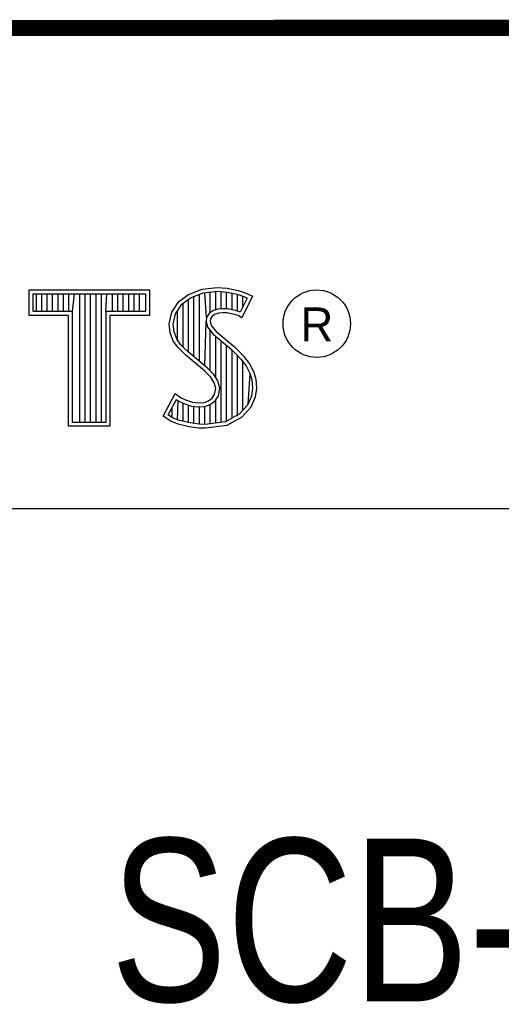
# Model space of a CAD drawing. Header units: inches. Extents: x 0 to 22, y 0 to 17.
# Tile 6 of 9: x 18.452 to 19.044, y 1.761 to 2.97. Entities that reach past the tile are written whole.
import ezdxf

# ---------------------------------------------------------------- set-up
doc = ezdxf.new("R2010")
doc.units = ezdxf.units.IN
doc.header["$LTSCALE"] = 1.21
doc.header["$MEASUREMENT"] = 0
doc.layers.get('0').update_dxf_attribs({"linetype": 'CONTINUOUS'})
doc.styles.get("Standard").update_dxf_attribs({"font": 'txt', "width": 0.8})

msp = doc.modelspace()

# ---------------------------------------------------------------- linework, layer by layer
at = {"color": 2, "linetype": 'CONTINUOUS'}
for p, q in [((16.3737, 2.9596), (21.5037, 2.9596)), ((16.375, 2.96), (21.5, 2.96)), ((18.4641, 2.6383), (18.6117, 2.6383)), ((18.4641, 2.607), (18.4641, 2.6383)), ((18.6117, 2.6383), (18.6117, 2.607)), ((18.6599, 2.6327), (18.6766, 2.6393)), ((18.6766, 2.6393), (18.695, 2.6413)), ((18.6777, 2.6346), (18.6951, 2.6365)), ((18.6865, 2.6103), (18.6865, 2.6355)), ((18.6932, 2.6137), (18.6932, 2.6362)), ((18.695, 2.6413), (18.7074, 2.6405)), ((18.6951, 2.6365), (18.7067, 2.6356)), ((18.6998, 2.6149), (18.6998, 2.6361)), ((18.7065, 2.6148), (18.7065, 2.6357)), ((18.7067, 2.6356), (18.7196, 2.6329)), ((18.7074, 2.6405), (18.7209, 2.6376)), ((18.7209, 2.6376), (18.7293, 2.6347)), ((18.469, 2.6334), (18.6068, 2.6334)), ((18.469, 2.6119), (18.469, 2.6334)), ((18.4729, 2.6119), (18.4729, 2.6334)), ((18.4795, 2.6119), (18.4795, 2.6334)), ((18.4862, 2.6119), (18.4862, 2.6334)), ((18.4929, 2.6119), (18.4929, 2.6334)), ((18.4996, 2.6119), (18.4996, 2.6334)), ((18.5062, 2.6119), (18.5062, 2.6334)), ((18.5129, 2.6119), (18.5129, 2.6334)), ((18.5174, 2.6119), (18.5196, 2.6334)), ((18.5263, 2.4756), (18.5263, 2.6334)), ((18.5329, 2.4756), (18.5329, 2.6334)), ((18.5396, 2.4756), (18.5396, 2.6334)), ((18.5463, 2.4756), (18.5463, 2.6334)), ((18.553, 2.4756), (18.553, 2.6334)), ((18.5584, 2.6119), (18.5596, 2.6334)), ((18.5663, 2.6119), (18.5663, 2.6334)), ((18.573, 2.6119), (18.573, 2.6334)), ((18.5797, 2.6119), (18.5797, 2.6334)), ((18.5863, 2.6119), (18.5863, 2.6334)), ((18.593, 2.6119), (18.593, 2.6334)), ((18.5997, 2.6119), (18.5997, 2.6334)), ((18.6068, 2.6334), (18.6068, 2.6119)), ((18.6391, 2.6108), (18.648, 2.624)), ((18.648, 2.624), (18.6599, 2.6327)), ((18.6516, 2.6206), (18.6622, 2.6284)), ((18.6598, 2.5616), (18.6598, 2.6266)), ((18.6622, 2.6284), (18.6777, 2.6346)), ((18.6664, 2.556), (18.6664, 2.6301)), ((18.6731, 2.5504), (18.6731, 2.6327)), ((18.6819, 2.6044), (18.6798, 2.6348)), ((18.7132, 2.6137), (18.7132, 2.6343)), ((18.7196, 2.6329), (18.7275, 2.6302)), ((18.7199, 2.6121), (18.7199, 2.6328)), ((18.7319, 2.6281), (18.7233, 2.6108)), ((18.7385, 2.6304), (18.7252, 2.6039)), ((18.7265, 2.6173), (18.7265, 2.6305)), ((18.7275, 2.6302), (18.7319, 2.6281)), ((18.7293, 2.6347), (18.7385, 2.6304)), ((18.5174, 2.6119), (18.469, 2.6119)), ((18.5174, 2.4756), (18.5174, 2.6119)), ((18.6068, 2.6119), (18.5584, 2.6119)), ((18.5584, 2.6119), (18.5584, 2.4756)), ((18.6437, 2.6089), (18.6516, 2.6206)), ((18.6464, 2.5754), (18.6464, 2.613)), ((18.6531, 2.5683), (18.6531, 2.6217)), ((18.6897, 2.6126), (18.6851, 2.6093)), ((18.6958, 2.6144), (18.6897, 2.6126)), ((18.7018, 2.6151), (18.6958, 2.6144)), ((18.708, 2.6148), (18.7018, 2.6151)), ((18.7172, 2.6129), (18.708, 2.6148)), ((18.7227, 2.6112), (18.7172, 2.6129)), ((18.5125, 2.607), (18.4641, 2.607)), ((18.5125, 2.4708), (18.5125, 2.607)), ((18.6117, 2.607), (18.5633, 2.607)), ((18.5633, 2.607), (18.5633, 2.4708)), ((18.6362, 2.5964), (18.6391, 2.6108)), ((18.6411, 2.5962), (18.6437, 2.6089)), ((18.6798, 2.5449), (18.6815, 2.5996)), ((18.6819, 2.6044), (18.6815, 2.5996)), ((18.6815, 2.5996), (18.683, 2.5925)), ((18.6851, 2.6093), (18.6819, 2.6044)), ((18.6866, 2.6027), (18.6864, 2.5999)), ((18.6864, 2.5999), (18.6875, 2.5947)), ((18.6887, 2.6059), (18.6866, 2.6027)), ((18.6918, 2.6082), (18.6887, 2.6059)), ((18.6967, 2.6097), (18.6918, 2.6082)), ((18.7019, 2.6102), (18.6967, 2.6097)), ((18.7074, 2.6099), (18.7019, 2.6102)), ((18.716, 2.6082), (18.7074, 2.6099)), ((18.7206, 2.6068), (18.716, 2.6082)), ((18.7252, 2.6039), (18.7206, 2.6068)), ((18.7233, 2.6108), (18.7227, 2.6112)), ((18.6374, 2.5855), (18.6362, 2.5964)), ((18.6421, 2.5866), (18.6411, 2.5962)), ((18.683, 2.5925), (18.6901, 2.5838)), ((18.6865, 2.5387), (18.6865, 2.5882)), ((18.6875, 2.5947), (18.6936, 2.5872)), ((18.6936, 2.5872), (18.7157, 2.5688)), ((18.6411, 2.5757), (18.6374, 2.5855)), ((18.6463, 2.5682), (18.6411, 2.5757)), ((18.6455, 2.578), (18.6421, 2.5866)), ((18.6501, 2.5713), (18.6455, 2.578)), ((18.6901, 2.5838), (18.7125, 2.5652)), ((18.6932, 2.5305), (18.6932, 2.5812)), ((18.6998, 2.4757), (18.6998, 2.5757)), ((18.6506, 2.5639), (18.6463, 2.5682)), ((18.6541, 2.5673), (18.6501, 2.5713)), ((18.6564, 2.5581), (18.6506, 2.5639)), ((18.6597, 2.5617), (18.6541, 2.5673)), ((18.7065, 2.4766), (18.7065, 2.5701)), ((18.7125, 2.5652), (18.7183, 2.5593)), ((18.7132, 2.4809), (18.7132, 2.5645)), ((18.7157, 2.5688), (18.7218, 2.5627)), ((18.6794, 2.5388), (18.6564, 2.5581)), ((18.6827, 2.5424), (18.6597, 2.5617)), ((18.7183, 2.5593), (18.7242, 2.5532)), ((18.7199, 2.4834), (18.7199, 2.5577)), ((18.7218, 2.5627), (18.7278, 2.5564)), ((18.7242, 2.5532), (18.7306, 2.5449)), ((18.7278, 2.5564), (18.7348, 2.5475)), ((18.6869, 2.5313), (18.6794, 2.5388)), ((18.6908, 2.5344), (18.6827, 2.5424)), ((18.7265, 2.4907), (18.7265, 2.5501)), ((18.7306, 2.5449), (18.7354, 2.5353)), ((18.7348, 2.5475), (18.7399, 2.5371)), ((18.6913, 2.5244), (18.6869, 2.5313)), ((18.6957, 2.5264), (18.6908, 2.5344)), ((18.7332, 2.4981), (18.7354, 2.5353)), ((18.7354, 2.5353), (18.7377, 2.5278)), ((18.7377, 2.5278), (18.7385, 2.5177)), ((18.7399, 2.5371), (18.7425, 2.5287)), ((18.7425, 2.5287), (18.7434, 2.5175)), ((18.6933, 2.5172), (18.6913, 2.5244)), ((18.6918, 2.51), (18.6933, 2.5172)), ((18.6983, 2.5174), (18.6957, 2.5264)), ((18.6964, 2.5082), (18.6983, 2.5174)), ((18.7385, 2.5177), (18.737, 2.5079)), ((18.7434, 2.5175), (18.7417, 2.5066)), ((18.6285, 2.4832), (18.6434, 2.5109)), ((18.6348, 2.4848), (18.6451, 2.5037)), ((18.6434, 2.5109), (18.6498, 2.5063)), ((18.6451, 2.5037), (18.6472, 2.5021)), ((18.6498, 2.5063), (18.6561, 2.5031)), ((18.6561, 2.5031), (18.6645, 2.5002)), ((18.6841, 2.502), (18.689, 2.5054)), ((18.689, 2.5054), (18.6918, 2.51)), ((18.6926, 2.502), (18.6964, 2.5082)), ((18.737, 2.5079), (18.7321, 2.4969)), ((18.7417, 2.5066), (18.7362, 2.4942)), ((18.6397, 2.4814), (18.6397, 2.4939)), ((18.6464, 2.4783), (18.6472, 2.5021)), ((18.6472, 2.5021), (18.6542, 2.4986)), ((18.6531, 2.4769), (18.6531, 2.499)), ((18.6542, 2.4986), (18.6634, 2.4955)), ((18.6598, 2.4753), (18.6598, 2.4967)), ((18.6634, 2.4955), (18.6719, 2.4945)), ((18.6645, 2.5002), (18.672, 2.4994)), ((18.6664, 2.4743), (18.6664, 2.4951)), ((18.6719, 2.4945), (18.68, 2.4952)), ((18.672, 2.4994), (18.6789, 2.4999)), ((18.6731, 2.4733), (18.6731, 2.4943)), ((18.6789, 2.4999), (18.6841, 2.502)), ((18.6798, 2.4731), (18.6798, 2.4951)), ((18.68, 2.4952), (18.6864, 2.4976)), ((18.6864, 2.4976), (18.6926, 2.502)), ((18.6865, 2.4739), (18.6865, 2.4977)), ((18.6932, 2.4748), (18.6932, 2.5024)), ((18.7321, 2.4969), (18.7222, 2.4859)), ((18.7362, 2.4942), (18.7252, 2.4821)), ((18.638, 2.4769), (18.6285, 2.4832)), ((18.6402, 2.4812), (18.6348, 2.4848)), ((18.6486, 2.4778), (18.6402, 2.4812)), ((18.7222, 2.4859), (18.7053, 2.4764)), ((18.7252, 2.4821), (18.7068, 2.4717)), ((18.5633, 2.4708), (18.5125, 2.4708)), ((18.5584, 2.4756), (18.5174, 2.4756)), ((18.6472, 2.4732), (18.638, 2.4769)), ((18.6607, 2.4703), (18.6472, 2.4732)), ((18.6616, 2.4751), (18.6486, 2.4778)), ((18.6722, 2.4686), (18.6607, 2.4703)), ((18.6727, 2.4734), (18.6616, 2.4751)), ((18.6806, 2.4683), (18.6722, 2.4686)), ((18.6804, 2.4731), (18.6727, 2.4734)), ((18.7053, 2.4764), (18.6804, 2.4731)), ((18.7068, 2.4717), (18.6806, 2.4683)), ((16.7288, 2.37), (21.5, 2.37))]:
    msp.add_line(p, q, dxfattribs=at)
at = {"color": 7, "linetype": 'CONTINUOUS', "const_width": 0.02}
msp.add_lwpolyline([(13.6, 2.9595), (21.5, 2.96)], dxfattribs=at)
at = {"color": 2, "linetype": 'CONTINUOUS'}
msp.add_circle((18.8172, 2.5968), 0.0414, dxfattribs=at)

# ---------------------------------------------------------------- texts
msp.add_text('R', height=0.0418, dxfattribs=at).set_placement((18.7972, 2.5749))
at = {"color": 7, "linetype": 'CONTINUOUS', "insert": (18.9387, 1.9646), "char_height": 0.2, "width": 0.96, "attachment_point": 2}
msp.add_mtext('SCB-68\\P ', dxfattribs=at)

doc.saveas('drawing.dxf')
